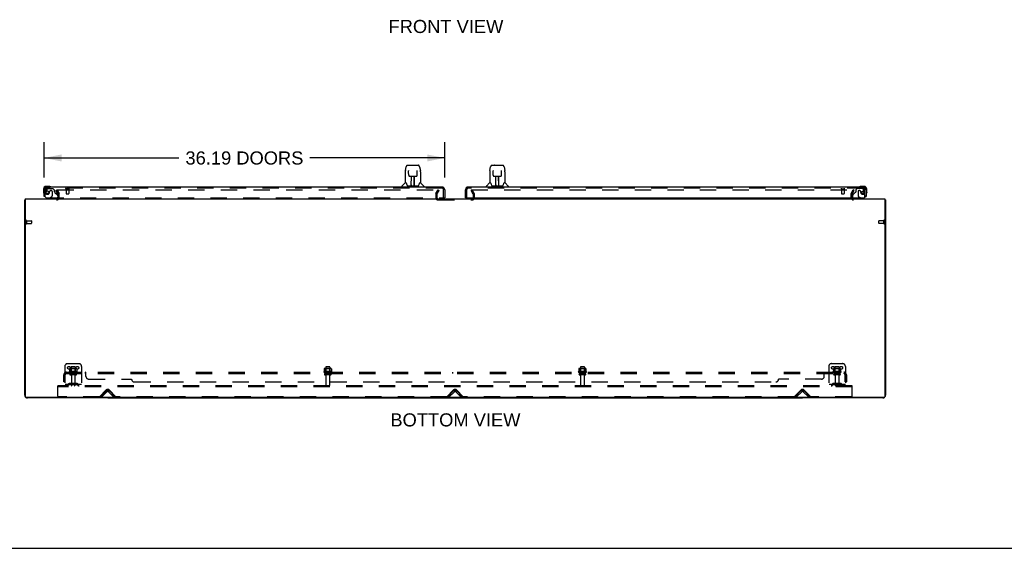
# Model space of a CAD drawing. Header units: inches. Extents: x 0 to 268, y 0 to 174.
# Tile 2 of 85: x 45 to 134, y 0 to 48. Entities that reach past the tile are written whole.
import ezdxf

# ---------------------------------------------------------------- set-up
doc = ezdxf.new("R2010")
doc.units = ezdxf.units.IN
doc.header["$LTSCALE"] = 14.749625
doc.header["$MEASUREMENT"] = 0
doc.linetypes.add('HIDDEN', pattern=[0.2, 0.1, -0.1])
doc.layers.get('0').update_dxf_attribs({"linetype": 'CONTINUOUS'})
for name, color, linetype in [('DEFAULT_2', 8, 'HIDDEN'), ('DIMENSIONS', 7, 'CONTINUOUS'), ('LEFTHAND_DOOR_ASSEMBLY', 7, 'CONTINUOUS'), ('RIGHTHAND_DOOR_ASSEMBLY', 7, 'CONTINUOUS'), ('SUBPANEL', 7, 'CONTINUOUS')]:
    doc.layers.add(name, color=color, linetype=linetype)
doc.styles.get("Standard").update_dxf_attribs({"font": 'arial.ttf'})
doc.dimstyles.new('DIMSTYLE_1', dxfattribs={"dimtxt": 1.183125, "dimasz": 1.5775, "dimexe": 0.09, "dimexo": 0.07, "dimgap": 0.0375, "dimtad": 0, "dimtih": 1, "dimtoh": 1, "dimzin": 4, "dimdsep": 46, "dimtxsty": 'Standard', "dimblk": '_FILLED', "dimblk1": '_FILLED', "dimblk2": '_FILLED', "dimcen": 0.09, "dimadec": 3, "dimazin": 1, "dimtfac": 1, "dimtdec": 3, "dimtofl": 0, "dimtmove": 0, "dimatfit": 3, "dimldrblk": '_FILLED', "dimfxl": 0, "dimtolj": 1, "dimtzin": 4, "dimarcsym": 0})

# ---------------------------------------------------------------- blocks, each defined once
blk = doc.blocks.new('_FILLED')
at = {"color": 0, "linetype": 'ByBlock'}
blk.add_solid([(0, 0), (-1, 0.2), (-1, -0.2)], dxfattribs=at)
blk = doc.blocks.new('*D6')
at = {"layer": 'DIMENSIONS', "color": 2, "linetype": 'Continuous'}
for p, q in [((47.357, 33.501), (47.357, 36.692)), ((83.544, 33.501), (83.544, 36.692)), ((47.357, 35.273), (59.537, 35.273)), ((83.544, 35.273), (71.364, 35.273))]:
    blk.add_line(p, q, dxfattribs=at)
at = {"layer": 'DIMENSIONS', "color": 2, "linetype": 'Continuous', "xscale": 1.5775, "yscale": 1.5775, "zscale": 1.5775, "rotation": 180}
blk.add_blockref('_FILLED', (47.357, 35.273), dxfattribs=at)
at = {"layer": 'DIMENSIONS', "color": 2, "linetype": 'Continuous', "xscale": 1.5775, "yscale": 1.5775, "zscale": 1.5775}
blk.add_blockref('_FILLED', (83.544, 35.273), dxfattribs=at)
at = {"layer": 'DIMENSIONS', "color": 2, "linetype": 'Continuous', "insert": (65.451, 35.864), "char_height": 1.18312, "width": 10.64373, "attachment_point": 2, "line_spacing_factor": 0.9}
blk.add_mtext('36.19 DOORS', dxfattribs=at)

msp = doc.modelspace()

# ---------------------------------------------------------------- linework, layer by layer
at = {"color": 3, "linetype": 'Continuous'}
for p, q in [((45.607, 13.831), (45.607, 31.481)), ((45.659, 31.585), (45.659, 13.697)), ((45.659, 31.585), (123.305, 31.585)), ((123.305, 31.585), (123.305, 13.697)), ((123.357, 31.481), (123.357, 13.831)), ((123.245, 13.637), (45.719, 13.637)), ((53.107, 13.585), (45.853, 13.585)), ((123.11, 13.585), (115.857, 13.585))]:
    msp.add_line(p, q, dxfattribs=at)
at = {"color": 7, "linetype": 'Continuous'}
for p, q in [((45.659, 31.481), (45.607, 31.481)), ((123.305, 31.481), (123.357, 31.481)), ((53.107, 13.637), (53.107, 13.585)), ((53.107, 13.585), (115.857, 13.585)), ((84.482, 13.585), (84.482, 13.637)), ((115.857, 13.637), (115.857, 13.585)), ((0, 0), (268.175, 0))]:
    msp.add_line(p, q, dxfattribs=at)
at = {"color": 3, "linetype": 'Continuous'}
for points in [[(45.642, 31.497), (45.635, 31.495), (45.631, 31.494), (45.628, 31.494), (45.625, 31.493), (45.622, 31.492), (45.619, 31.491), (45.616, 31.49), (45.614, 31.489), (45.612, 31.488), (45.611, 31.487), (45.609, 31.486), (45.608, 31.485), (45.608, 31.484), (45.607, 31.482), (45.607, 31.481)], [(45.659, 31.501), (45.659, 31.501), (45.655, 31.499), (45.651, 31.498), (45.647, 31.497), (45.642, 31.497)], [(123.305, 31.501), (123.305, 31.501), (123.309, 31.499), (123.313, 31.498), (123.317, 31.497), (123.321, 31.497), (123.329, 31.495)], [(123.329, 31.495), (123.333, 31.494), (123.336, 31.494), (123.339, 31.493), (123.342, 31.492), (123.345, 31.491), (123.348, 31.49), (123.35, 31.489), (123.352, 31.488), (123.353, 31.487), (123.355, 31.486), (123.356, 31.485), (123.356, 31.484), (123.357, 31.482), (123.357, 31.481)]]:
    msp.add_lwpolyline(points, dxfattribs=at)
for centre, radius, start, end in [((48.485, 31.727), 0.142, 270, 333.53343), ((120.478, 31.727), 0.142, 206.46657, 270), ((45.853, 13.831), 0.246, 180, 219.43985), ((45.719, 13.697), 0.06, 180, 270), ((45.853, 13.831), 0.246, 230.56015, 270), ((123.11, 13.831), 0.246, 270, 309.43985), ((123.245, 13.697), 0.06, 270, 360), ((123.11, 13.831), 0.246, 320.56015, 360)]:
    msp.add_arc(centre, radius, start, end, dxfattribs=at)
at = {"layer": 'DEFAULT_2', "color": 8, "linetype": 'HIDDEN'}
for p, q in [((48.427, 32.345), (48.517, 32.397)), ((48.624, 32.006), (48.427, 32.345)), ((48.517, 32.397), (48.714, 32.058)), ((48.564, 32.397), (83.013, 32.397)), ((82.75, 32.058), (82.946, 32.397)), ((82.84, 32.006), (83.037, 32.345)), ((82.946, 32.397), (83.037, 32.345)), ((86.017, 32.397), (85.927, 32.345)), ((86.124, 32.006), (85.927, 32.345)), ((85.951, 32.397), (120.4, 32.397)), ((86.214, 32.058), (86.017, 32.397)), ((120.25, 32.058), (120.446, 32.397)), ((120.34, 32.006), (120.537, 32.345)), ((120.537, 32.345), (120.446, 32.397)), ((48.628, 31.727), (48.628, 31.989)), ((48.732, 31.727), (48.732, 31.989)), ((82.732, 31.989), (82.732, 31.7)), ((82.836, 31.989), (82.836, 31.7)), ((82.951, 31.481), (86.013, 31.481)), ((86.128, 31.7), (86.128, 31.989)), ((86.232, 31.7), (86.232, 31.989)), ((120.232, 31.989), (120.232, 31.727)), ((120.336, 31.989), (120.336, 31.727)), ((45.711, 29.623), (45.711, 29.339)), ((45.754, 29.623), (45.754, 29.339)), ((45.754, 29.605), (46.201, 29.605)), ((45.754, 29.357), (46.201, 29.357)), ((46.211, 29.595), (46.211, 29.367)), ((122.753, 29.367), (122.753, 29.595)), ((123.21, 29.605), (122.763, 29.605)), ((123.21, 29.357), (122.763, 29.357)), ((123.21, 29.339), (123.21, 29.623)), ((123.253, 29.339), (123.253, 29.623)), ((49.232, 16.439), (49.232, 14.689)), ((49.482, 16.689), (50.482, 16.689)), ((49.663, 16.229), (49.663, 16.01)), ((50.238, 16.25), (49.726, 16.25)), ((49.798, 16.23), (49.778, 16.25)), ((49.794, 16.384), (49.794, 15.789)), ((49.798, 15.934), (49.798, 16.23)), ((50.165, 16.23), (49.798, 16.23)), ((50.139, 16.414), (49.824, 16.414)), ((50.165, 16.23), (50.185, 16.25)), ((50.165, 15.934), (50.165, 16.23)), ((50.169, 16.384), (50.169, 15.789)), ((50.301, 16.229), (50.301, 16.01)), ((50.732, 16.439), (50.732, 14.689)), ((72.663, 16.229), (72.663, 16.01)), ((73.238, 16.25), (72.726, 16.25)), ((72.798, 16.23), (72.778, 16.25)), ((72.794, 16.384), (72.794, 15.789)), ((72.798, 15.934), (72.798, 16.23)), ((73.165, 16.23), (72.798, 16.23)), ((73.139, 16.414), (72.824, 16.414)), ((73.165, 16.23), (73.185, 16.25)), ((73.165, 15.934), (73.165, 16.23)), ((73.169, 16.384), (73.169, 15.789)), ((73.301, 16.229), (73.301, 16.01)), ((95.663, 16.229), (95.663, 16.01)), ((96.238, 16.25), (95.726, 16.25)), ((95.798, 16.23), (95.778, 16.25)), ((95.794, 16.384), (95.794, 15.789)), ((96.165, 16.23), (95.798, 16.23)), ((95.798, 15.934), (95.798, 16.23)), ((96.139, 16.414), (95.824, 16.414)), ((96.165, 16.23), (96.185, 16.25)), ((96.165, 15.934), (96.165, 16.23)), ((96.169, 16.384), (96.169, 15.789)), ((96.301, 16.229), (96.301, 16.01)), ((118.232, 16.439), (118.232, 14.689)), ((118.482, 16.689), (119.482, 16.689)), ((118.663, 16.229), (118.663, 16.01)), ((119.238, 16.25), (118.726, 16.25)), ((118.798, 16.23), (118.778, 16.25)), ((118.794, 16.384), (118.794, 15.789)), ((119.165, 16.23), (118.798, 16.23)), ((118.798, 15.934), (118.798, 16.23)), ((119.139, 16.414), (118.824, 16.414)), ((119.165, 16.23), (119.185, 16.25)), ((119.165, 15.934), (119.165, 16.23)), ((119.169, 16.384), (119.169, 15.789)), ((119.301, 16.229), (119.301, 16.01)), ((119.732, 16.439), (119.732, 14.689)), ((50.338, 15.984), (49.626, 15.984)), ((49.648, 15.914), (50.316, 15.914)), ((50.239, 15.789), (49.724, 15.789)), ((50.239, 15.679), (49.724, 15.679)), ((49.798, 15.934), (49.778, 15.914)), ((50.165, 15.934), (49.798, 15.934)), ((49.817, 15.616), (49.817, 14.719)), ((50.147, 15.616), (50.147, 14.719)), ((50.165, 15.934), (50.185, 15.914)), ((73.338, 15.984), (72.626, 15.984)), ((72.648, 15.914), (73.316, 15.914)), ((73.239, 15.789), (72.724, 15.789)), ((73.239, 15.679), (72.724, 15.679)), ((72.798, 15.934), (72.778, 15.914)), ((73.165, 15.934), (72.798, 15.934)), ((72.817, 15.616), (72.817, 14.719)), ((73.147, 15.616), (73.147, 14.719)), ((73.165, 15.934), (73.185, 15.914)), ((96.338, 15.984), (95.626, 15.984)), ((95.648, 15.914), (96.316, 15.914)), ((96.239, 15.789), (95.724, 15.789)), ((96.239, 15.679), (95.724, 15.679)), ((95.798, 15.934), (95.778, 15.914)), ((96.165, 15.934), (95.798, 15.934)), ((95.817, 15.616), (95.817, 14.719)), ((96.147, 15.616), (96.147, 14.719)), ((96.165, 15.934), (96.185, 15.914)), ((119.338, 15.984), (118.626, 15.984)), ((118.648, 15.914), (119.316, 15.914)), ((119.239, 15.789), (118.724, 15.789)), ((119.239, 15.679), (118.724, 15.679)), ((118.798, 15.934), (118.778, 15.914)), ((119.165, 15.934), (118.798, 15.934)), ((118.817, 15.616), (118.817, 14.719)), ((119.147, 15.616), (119.147, 14.719)), ((119.165, 15.934), (119.185, 15.914)), ((48.607, 14.585), (48.607, 14.689)), ((120.357, 14.689), (48.607, 14.689)), ((48.607, 13.751), (48.607, 14.585)), ((120.357, 14.585), (48.607, 14.585)), ((50.732, 14.793), (49.232, 14.793)), ((49.575, 14.861), (49.507, 14.812)), ((49.636, 14.777), (49.568, 14.728)), ((50.323, 14.883), (49.641, 14.883)), ((50.323, 14.779), (49.641, 14.779)), ((49.807, 14.883), (49.807, 14.779)), ((50.157, 14.883), (50.157, 14.779)), ((50.328, 14.777), (50.396, 14.728)), ((50.389, 14.861), (50.457, 14.812)), ((52.366, 13.698), (52.974, 14.306)), ((53.24, 14.306), (53.848, 13.698)), ((83.741, 13.698), (84.349, 14.306)), ((84.615, 14.306), (85.223, 13.698)), ((115.116, 13.698), (115.724, 14.306)), ((115.99, 14.306), (116.598, 13.698)), ((119.732, 14.793), (118.232, 14.793)), ((118.575, 14.861), (118.507, 14.812)), ((118.636, 14.777), (118.568, 14.728)), ((119.323, 14.883), (118.641, 14.883)), ((119.323, 14.779), (118.641, 14.779)), ((118.807, 14.883), (118.807, 14.779)), ((119.157, 14.883), (119.157, 14.779)), ((119.328, 14.777), (119.396, 14.728)), ((119.389, 14.861), (119.457, 14.812)), ((120.357, 14.585), (120.357, 14.689)), ((120.357, 13.751), (120.357, 14.585)), ((52.345, 13.689), (48.669, 13.689)), ((52.503, 13.762), (52.933, 14.192)), ((52.577, 13.689), (52.503, 13.762)), ((52.577, 13.689), (53.006, 14.118)), ((53.208, 14.118), (53.637, 13.689)), ((53.281, 14.192), (53.711, 13.762)), ((53.637, 13.689), (53.711, 13.762)), ((83.72, 13.689), (53.869, 13.689)), ((83.878, 13.762), (84.308, 14.192)), ((83.952, 13.689), (83.878, 13.762)), ((83.952, 13.689), (84.381, 14.118)), ((84.583, 14.118), (85.012, 13.689)), ((84.656, 14.192), (85.086, 13.762)), ((85.012, 13.689), (85.086, 13.762)), ((115.095, 13.689), (85.244, 13.689)), ((115.253, 13.762), (115.683, 14.192)), ((115.327, 13.689), (115.253, 13.762)), ((115.327, 13.689), (115.756, 14.118)), ((115.958, 14.118), (116.387, 13.689)), ((116.031, 14.192), (116.461, 13.762)), ((116.387, 13.689), (116.461, 13.762)), ((120.294, 13.689), (116.619, 13.689))]:
    msp.add_line(p, q, dxfattribs=at)
for points in [[(48.544, 32.38), (48.544, 32.382), (48.544, 32.384), (48.545, 32.386), (48.545, 32.387), (48.547, 32.389), (48.548, 32.391), (48.549, 32.392), (48.551, 32.394), (48.553, 32.395), (48.555, 32.396), (48.557, 32.396), (48.559, 32.397), (48.561, 32.397), (48.564, 32.397)], [(48.546, 32.372), (48.545, 32.374), (48.544, 32.376), (48.544, 32.378), (48.544, 32.38), (48.544, 32.38)], [(120.4, 32.397), (120.403, 32.397), (120.405, 32.397), (120.407, 32.396), (120.409, 32.396), (120.411, 32.395), (120.413, 32.394), (120.415, 32.392), (120.416, 32.391), (120.417, 32.389), (120.419, 32.387), (120.419, 32.386), (120.42, 32.384), (120.42, 32.382), (120.42, 32.38)], [(120.42, 32.38), (120.42, 32.38), (120.42, 32.378), (120.42, 32.376), (120.419, 32.374), (120.418, 32.372)], [(49.663, 16.01), (49.663, 16.009), (49.663, 16.008), (49.663, 16.007), (49.662, 16.006), (49.662, 16.005), (49.661, 16.005), (49.661, 16.004), (49.661, 16.004), (49.66, 16.004), (49.66, 16.003), (49.66, 16.003), (49.659, 16.003), (49.659, 16.002), (49.659, 16.002), (49.659, 16.002), (49.658, 16.002), (49.658, 16.002), (49.658, 16.002)], [(49.669, 16.238), (49.668, 16.237), (49.666, 16.236), (49.665, 16.235), (49.664, 16.233), (49.664, 16.232), (49.663, 16.23), (49.663, 16.229)], [(50.295, 16.238), (50.296, 16.237), (50.298, 16.236), (50.299, 16.235), (50.3, 16.233), (50.3, 16.232), (50.301, 16.23), (50.301, 16.229)], [(50.306, 16.002), (50.306, 16.002), (50.306, 16.002), (50.305, 16.002), (50.305, 16.002), (50.305, 16.002), (50.305, 16.003), (50.304, 16.003), (50.304, 16.003), (50.304, 16.004), (50.303, 16.004), (50.303, 16.004), (50.303, 16.005), (50.302, 16.005), (50.302, 16.006), (50.301, 16.007), (50.301, 16.008), (50.301, 16.009), (50.301, 16.01)], [(72.663, 16.01), (72.663, 16.009), (72.663, 16.008), (72.663, 16.007), (72.662, 16.006), (72.662, 16.005), (72.661, 16.005), (72.661, 16.004), (72.661, 16.004), (72.66, 16.004), (72.66, 16.003), (72.66, 16.003), (72.659, 16.003), (72.659, 16.002), (72.659, 16.002), (72.659, 16.002), (72.658, 16.002), (72.658, 16.002), (72.658, 16.002)], [(72.669, 16.238), (72.668, 16.237), (72.666, 16.236), (72.665, 16.235), (72.664, 16.233), (72.664, 16.232), (72.663, 16.23), (72.663, 16.229)], [(73.295, 16.238), (73.296, 16.237), (73.298, 16.236), (73.299, 16.235), (73.3, 16.233), (73.3, 16.232), (73.301, 16.23), (73.301, 16.229)], [(73.306, 16.002), (73.306, 16.002), (73.306, 16.002), (73.305, 16.002), (73.305, 16.002), (73.305, 16.002), (73.305, 16.003), (73.304, 16.003), (73.304, 16.003), (73.304, 16.004), (73.303, 16.004), (73.303, 16.004), (73.303, 16.005), (73.302, 16.005), (73.302, 16.006), (73.301, 16.007), (73.301, 16.008), (73.301, 16.009), (73.301, 16.01)], [(95.663, 16.01), (95.663, 16.009), (95.663, 16.008), (95.663, 16.007), (95.662, 16.006), (95.662, 16.005), (95.661, 16.005), (95.661, 16.004), (95.661, 16.004), (95.66, 16.004), (95.66, 16.003), (95.66, 16.003), (95.659, 16.003), (95.659, 16.002), (95.659, 16.002), (95.659, 16.002), (95.658, 16.002), (95.658, 16.002), (95.658, 16.002)], [(95.669, 16.238), (95.668, 16.237), (95.666, 16.236), (95.665, 16.235), (95.664, 16.233), (95.664, 16.232), (95.663, 16.23), (95.663, 16.229)], [(96.295, 16.238), (96.296, 16.237), (96.298, 16.236), (96.299, 16.235), (96.3, 16.233), (96.3, 16.232), (96.301, 16.23), (96.301, 16.229)], [(96.306, 16.002), (96.306, 16.002), (96.306, 16.002), (96.305, 16.002), (96.305, 16.002), (96.305, 16.002), (96.305, 16.003), (96.304, 16.003), (96.304, 16.003), (96.304, 16.004), (96.303, 16.004), (96.303, 16.004), (96.303, 16.005), (96.302, 16.005), (96.302, 16.006), (96.301, 16.007), (96.301, 16.008), (96.301, 16.009), (96.301, 16.01)], [(118.663, 16.01), (118.663, 16.009), (118.663, 16.008), (118.663, 16.007), (118.662, 16.006), (118.662, 16.005), (118.661, 16.005), (118.661, 16.004), (118.661, 16.004), (118.66, 16.004), (118.66, 16.003), (118.66, 16.003), (118.659, 16.003), (118.659, 16.002), (118.659, 16.002), (118.659, 16.002), (118.658, 16.002), (118.658, 16.002), (118.658, 16.002)], [(118.669, 16.238), (118.668, 16.237), (118.666, 16.236), (118.665, 16.235), (118.664, 16.233), (118.664, 16.232), (118.663, 16.23), (118.663, 16.229)], [(119.295, 16.238), (119.296, 16.237), (119.298, 16.236), (119.299, 16.235), (119.3, 16.233), (119.3, 16.232), (119.301, 16.23), (119.301, 16.229)], [(119.306, 16.002), (119.306, 16.002), (119.306, 16.002), (119.305, 16.002), (119.305, 16.002), (119.305, 16.002), (119.305, 16.003), (119.304, 16.003), (119.304, 16.003), (119.304, 16.004), (119.303, 16.004), (119.303, 16.004), (119.303, 16.005), (119.302, 16.005), (119.302, 16.006), (119.301, 16.007), (119.301, 16.008), (119.301, 16.009), (119.301, 16.01)]]:
    msp.add_lwpolyline(points, dxfattribs=at)
for centre in [(49.607, 16.314), (50.357, 16.314), (118.607, 16.314), (119.357, 16.314)]:
    msp.add_circle(centre, 0.128, dxfattribs=at)
for centre, radius, start, end in [((48.595, 31.989), 0.137, 0, 30), ((82.869, 31.989), 0.137, 150, 180), ((86.095, 31.989), 0.137, 0, 30), ((120.369, 31.989), 0.137, 150, 180), ((48.485, 31.727), 0.246, 270, 360), ((48.485, 31.727), 0.142, 333.53343, 360), ((48.595, 31.989), 0.033, 0, 30), ((82.951, 31.7), 0.219, 180, 270), ((82.869, 31.989), 0.033, 150, 180), ((82.951, 31.7), 0.115, 180, 270), ((86.013, 31.7), 0.219, 270, 360), ((86.013, 31.7), 0.115, 270, 360), ((86.095, 31.989), 0.033, 0, 30), ((120.478, 31.727), 0.246, 180, 270), ((120.369, 31.989), 0.033, 150, 180), ((120.478, 31.727), 0.142, 180, 206.46657), ((45.732, 29.623), 0.0215, 0, 180), ((46.201, 29.595), 0.01, 0, 90), ((46.201, 29.367), 0.01, 270, 360), ((122.763, 29.595), 0.01, 90, 180), ((122.763, 29.367), 0.01, 180, 270), ((123.231, 29.623), 0.0215, 360, 180), ((45.732, 29.339), 0.0215, 180, 360), ((123.231, 29.339), 0.0215, 180, 0), ((49.482, 16.439), 0.25, 90, 180), ((49.726, 16.109), 0.141, 90, 113.95), ((49.824, 16.384), 0.03, 90, 180), ((50.139, 16.384), 0.03, 0, 90), ((50.238, 16.109), 0.141, 66.05, 90), ((50.482, 16.439), 0.25, 0, 90), ((72.726, 16.109), 0.141, 90, 113.95), ((72.824, 16.384), 0.03, 90, 180), ((73.139, 16.384), 0.03, 0, 90), ((73.238, 16.109), 0.141, 66.05, 90), ((95.726, 16.109), 0.141, 90, 113.95), ((95.824, 16.384), 0.03, 90, 180), ((96.139, 16.384), 0.03, 0, 90), ((96.238, 16.109), 0.141, 66.05, 90), ((118.482, 16.439), 0.25, 90, 180), ((118.726, 16.109), 0.141, 90, 113.95), ((118.824, 16.384), 0.03, 90, 180), ((119.139, 16.384), 0.03, 0, 90), ((119.238, 16.109), 0.141, 66.05, 90), ((119.482, 16.439), 0.25, 0, 90), ((49.648, 15.952), 0.0384, 124.44966, 270), ((49.982, 15.384), 0.698, 117.6814, 120.66313), ((49.724, 15.734), 0.055, 90, 270), ((49.754, 15.616), 0.0625, 0, 90), ((50.209, 15.616), 0.0625, 90, 180), ((50.239, 15.734), 0.055, 270, 90), ((49.982, 15.384), 0.698, 59.33687, 62.3186), ((50.316, 15.952), 0.0384, 270, 55.55034), ((72.648, 15.952), 0.0384, 124.44966, 270), ((72.982, 15.384), 0.698, 117.6814, 120.66313), ((72.724, 15.734), 0.055, 90, 270), ((72.754, 15.616), 0.0625, 0, 90), ((73.209, 15.616), 0.0625, 90, 180), ((73.239, 15.734), 0.055, 270, 90), ((72.982, 15.384), 0.698, 59.33687, 62.3186), ((73.316, 15.952), 0.0384, 270, 55.55034), ((95.648, 15.952), 0.0384, 124.44966, 270), ((95.982, 15.384), 0.698, 117.6814, 120.66313), ((95.724, 15.734), 0.055, 90, 270), ((95.754, 15.616), 0.0625, 0, 90), ((96.209, 15.616), 0.0625, 90, 180), ((96.239, 15.734), 0.055, 270, 90), ((95.982, 15.384), 0.698, 59.33687, 62.3186), ((96.316, 15.952), 0.0384, 270, 55.55034), ((118.648, 15.952), 0.0384, 124.44966, 270), ((118.982, 15.384), 0.698, 117.6814, 120.66313), ((118.724, 15.734), 0.055, 90, 270), ((118.754, 15.616), 0.0625, 0, 90), ((119.209, 15.616), 0.0625, 90, 180), ((119.239, 15.734), 0.055, 270, 90), ((118.982, 15.384), 0.698, 59.33687, 62.3186), ((119.316, 15.952), 0.0384, 270, 55.55034), ((49.446, 14.897), 0.104, 270, 305.75389), ((49.446, 14.897), 0.208, 270, 305.75389), ((49.641, 14.769), 0.114, 90, 125.75389), ((49.641, 14.769), 0.01, 90, 125.75389), ((49.847, 14.719), 0.03, 180, 270), ((50.117, 14.719), 0.03, 270, 360), ((50.323, 14.769), 0.114, 54.24611, 90), ((50.323, 14.769), 0.01, 54.24611, 90), ((50.518, 14.897), 0.208, 234.24611, 270), ((50.518, 14.897), 0.104, 234.24611, 270), ((53.107, 14.018), 0.246, 45, 135), ((53.107, 14.174), 0.188, 45, 135), ((72.847, 14.719), 0.03, 180, 270), ((73.117, 14.719), 0.03, 270, 360), ((84.482, 14.018), 0.246, 45, 135), ((84.482, 14.174), 0.188, 45, 135), ((95.847, 14.719), 0.03, 180, 270), ((96.117, 14.719), 0.03, 270, 360), ((115.857, 14.018), 0.246, 45, 135), ((115.857, 14.174), 0.188, 45, 135), ((118.446, 14.897), 0.104, 270, 305.75389), ((118.446, 14.897), 0.208, 270, 305.75389), ((118.641, 14.769), 0.114, 90, 125.75389), ((118.641, 14.769), 0.01, 90, 125.75389), ((118.847, 14.719), 0.03, 180, 270), ((119.117, 14.719), 0.03, 270, 360), ((119.323, 14.769), 0.114, 54.24611, 90), ((119.323, 14.769), 0.01, 54.24611, 90), ((119.518, 14.897), 0.208, 234.24611, 270), ((119.518, 14.897), 0.104, 234.24611, 270), ((48.669, 13.751), 0.0625, 180, 270), ((52.345, 13.719), 0.03, 270, 315), ((53.107, 14.018), 0.142, 45, 135), ((53.869, 13.719), 0.03, 225, 270), ((83.72, 13.719), 0.03, 270, 315), ((84.482, 14.018), 0.142, 45, 135), ((85.244, 13.719), 0.03, 225, 270), ((115.095, 13.719), 0.03, 270, 315), ((115.857, 14.018), 0.142, 45, 135), ((116.619, 13.719), 0.03, 225, 270), ((120.294, 13.751), 0.0625, 270, 360)]:
    msp.add_arc(centre, radius, start, end, dxfattribs=at)
at = {"layer": 'LEFTHAND_DOOR_ASSEMBLY', "color": 7, "linetype": 'Continuous'}
for p, q in [((79.981, 34.008), (79.981, 33.037)), ((79.996, 34.151), (80.061, 34.457)), ((80.185, 34.611), (81.154, 34.611)), ((80.271, 34.611), (80.27, 34.611)), ((80.281, 34.137), (80.282, 34.134)), ((80.282, 34.134), (80.282, 34.131)), ((80.282, 34.131), (80.282, 34.126)), ((80.282, 34.126), (80.282, 34.119)), ((80.284, 33.988), (80.282, 34.119)), ((80.289, 33.705), (80.284, 33.988)), ((80.431, 34.631), (80.412, 34.611)), ((80.431, 34.631), (80.908, 34.631)), ((80.908, 34.631), (80.927, 34.611)), ((81.05, 33.705), (81.057, 34.118)), ((81.057, 34.126), (81.057, 34.131)), ((81.057, 34.118), (81.057, 34.126)), ((81.278, 34.457), (81.343, 34.151)), ((81.349, 34.121), (81.343, 34.151)), ((81.358, 34.008), (81.358, 33.037)), ((79.975, 33.031), (79.677, 32.733)), ((80.054, 33.037), (79.981, 33.037)), ((80.05, 33.037), (80.056, 33.026)), ((80.289, 33.705), (80.291, 33.692)), ((80.37, 33.627), (80.49, 33.627)), ((80.52, 32.781), (80.535, 33.628)), ((80.526, 33.628), (80.814, 33.628)), ((80.528, 33.212), (80.528, 33.628)), ((80.531, 33.403), (80.528, 33.403)), ((80.531, 33.391), (80.528, 33.391)), ((80.795, 32.761), (80.78, 33.628)), ((80.811, 33.403), (80.784, 33.403)), ((80.811, 33.391), (80.784, 33.391)), ((80.788, 33.163), (80.811, 33.163)), ((80.811, 33.159), (80.789, 33.159)), ((80.811, 32.761), (80.811, 33.628)), ((80.849, 33.627), (80.969, 33.627)), ((81.283, 33.026), (81.288, 33.035)), ((81.358, 33.037), (81.285, 33.037)), ((81.364, 33.031), (81.662, 32.733)), ((47.297, 32.44), (47.297, 32.183)), ((47.297, 32.183), (47.3, 32.146)), ((47.357, 32.44), (47.357, 32.396)), ((47.816, 32.703), (47.56, 32.703)), ((47.603, 32.643), (47.56, 32.643)), ((47.854, 32.7), (47.816, 32.703)), ((79.666, 32.643), (79.666, 32.705)), ((80.116, 32.872), (80.131, 32.825)), ((80.131, 32.825), (80.134, 32.816)), ((80.184, 32.761), (81.155, 32.761)), ((80.521, 32.833), (80.521, 32.807)), ((80.528, 32.761), (80.528, 32.765)), ((80.795, 32.807), (80.794, 32.833)), ((81.205, 32.815), (81.208, 32.825)), ((81.673, 32.643), (81.673, 32.705)), ((47.433, 31.789), (47.357, 31.789)), ((47.868, 31.664), (47.799, 31.624)), ((47.799, 31.585), (47.799, 31.624)), ((83.482, 31.664), (83.544, 31.664))]:
    msp.add_line(p, q, dxfattribs=at)
at = {"layer": 'LEFTHAND_DOOR_ASSEMBLY', "color": 3, "linetype": 'Continuous'}
for p, q in [((47.357, 31.789), (47.357, 32.396)), ((83.298, 32.643), (47.603, 32.643)), ((83.544, 32.396), (83.544, 31.664))]:
    msp.add_line(p, q, dxfattribs=at)
at = {"layer": 'LEFTHAND_DOOR_ASSEMBLY', "color": 8, "linetype": 'HIDDEN'}
for p, q in [((47.461, 31.789), (47.461, 32.396)), ((47.637, 32.484), (47.536, 32.34)), ((83.298, 32.539), (47.603, 32.539)), ((47.702, 32.518), (48.153, 32.518)), ((47.858, 32.228), (47.858, 32.239)), ((47.989, 32.326), (47.956, 32.326)), ((48.087, 32.228), (48.087, 31.848)), ((48.279, 32.392), (48.153, 32.518)), ((48.279, 32.392), (48.279, 32.213)), ((48.338, 32.154), (48.557, 31.935)), ((49.319, 32.496), (49.603, 32.496)), ((49.337, 32.496), (49.337, 32.049)), ((49.347, 32.039), (49.575, 32.039)), ((49.585, 32.496), (49.585, 32.049)), ((83.44, 31.664), (83.44, 32.396)), ((47.461, 31.789), (47.433, 31.789)), ((47.649, 31.664), (83.482, 31.664)), ((48.429, 31.585), (47.799, 31.585)), ((47.868, 31.664), (48.037, 31.762)), ((48.586, 31.864), (48.586, 31.742))]:
    msp.add_line(p, q, dxfattribs=at)
at = {"layer": 'LEFTHAND_DOOR_ASSEMBLY', "color": 7, "linetype": 'Continuous'}
for points in [[(79.996, 34.151), (79.99, 34.121), (79.984, 34.081), (79.981, 34.041), (79.981, 34.008)], [(80.185, 34.611), (80.181, 34.611), (80.168, 34.61), (80.155, 34.606), (80.143, 34.601), (80.131, 34.595), (80.121, 34.587), (80.112, 34.578), (80.104, 34.568), (80.097, 34.557), (80.09, 34.546), (80.084, 34.534), (80.079, 34.52), (80.073, 34.505), (80.068, 34.488), (80.064, 34.47), (80.061, 34.457)], [(80.281, 34.14), (80.281, 34.14), (80.281, 34.14), (80.281, 34.14), (80.281, 34.14), (80.281, 34.139), (80.281, 34.138), (80.281, 34.137)], [(81.057, 34.131), (81.057, 34.134), (81.057, 34.136), (81.058, 34.137), (81.058, 34.138), (81.058, 34.139), (81.058, 34.14), (81.058, 34.14)], [(81.278, 34.457), (81.275, 34.47), (81.271, 34.489), (81.266, 34.505), (81.26, 34.52), (81.255, 34.534), (81.249, 34.546), (81.242, 34.558), (81.235, 34.568), (81.227, 34.578), (81.217, 34.587), (81.207, 34.595), (81.196, 34.602), (81.183, 34.607), (81.17, 34.61), (81.157, 34.611), (81.154, 34.611)], [(81.358, 34.008), (81.358, 34.042), (81.355, 34.081), (81.349, 34.121)], [(80.056, 33.026), (80.07, 32.998), (80.085, 32.962), (80.1, 32.92), (80.116, 32.872)], [(80.291, 33.692), (80.294, 33.679), (80.299, 33.668), (80.307, 33.657), (80.315, 33.648), (80.325, 33.64), (80.336, 33.634), (80.348, 33.63), (80.36, 33.628), (80.369, 33.627)], [(80.49, 33.627), (80.494, 33.627), (80.502, 33.627), (80.51, 33.628)], [(80.51, 33.628), (80.518, 33.628), (80.526, 33.628)], [(80.814, 33.628), (80.822, 33.628), (80.83, 33.628)], [(80.83, 33.628), (80.838, 33.627), (80.846, 33.627), (80.849, 33.627)], [(80.97, 33.627), (80.981, 33.628), (80.992, 33.63), (81.004, 33.635), (81.015, 33.641), (81.025, 33.649), (81.033, 33.658), (81.04, 33.669), (81.045, 33.68), (81.049, 33.693), (81.05, 33.705)], [(81.208, 32.825), (81.222, 32.871), (81.238, 32.918), (81.254, 32.961), (81.269, 32.997), (81.283, 33.026)], [(80.134, 32.816), (80.139, 32.803), (80.143, 32.793), (80.148, 32.784)], [(80.148, 32.784), (80.154, 32.777), (80.16, 32.771), (80.166, 32.766), (80.173, 32.763), (80.181, 32.761), (80.183, 32.761)], [(81.156, 32.761), (81.158, 32.761), (81.165, 32.762), (81.172, 32.766), (81.179, 32.771), (81.185, 32.777), (81.19, 32.784)], [(81.19, 32.784), (81.195, 32.792), (81.2, 32.803), (81.205, 32.815)]]:
    msp.add_lwpolyline(points, dxfattribs=at)
at = {"layer": 'LEFTHAND_DOOR_ASSEMBLY', "color": 8, "linetype": 'HIDDEN'}
msp.add_circle((47.661, 32.176), 0.12, dxfattribs=at)
at = {"layer": 'LEFTHAND_DOOR_ASSEMBLY', "color": 7, "linetype": 'Continuous'}
for centre, radius, start, end in [((79.989, 33.017), 0.0197, 97.5, 135), ((81.35, 33.017), 0.0197, 45, 82.5), ((47.56, 32.44), 0.263, 90, 180), ((47.547, 32.183), 0.25, 180, 210.88989), ((47.345, 32.063), 0.015, 210.88989, 263.62041), ((47.342, 32.063), 0.015, 276.37959, 360), ((47.56, 32.44), 0.203, 90, 180), ((47.816, 32.453), 0.25, 59.11011, 90), ((47.937, 32.658), 0.015, 270, 353.62041), ((47.937, 32.654), 0.015, 6.37959, 59.11011), ((79.705, 32.705), 0.0394, 135, 180), ((80.54, 32.781), 0.0197, 179, 269.92316), ((80.775, 32.781), 0.0197, 270.07713, 1), ((81.634, 32.705), 0.0394, 0, 45), ((48.429, 31.742), 0.157, 270, 330.16967)]:
    msp.add_arc(centre, radius, start, end, dxfattribs=at)
at = {"layer": 'LEFTHAND_DOOR_ASSEMBLY', "color": 3, "linetype": 'Continuous'}
for centre, radius, start, end in [((47.603, 32.396), 0.246, 90, 180), ((83.298, 32.396), 0.246, 0, 90), ((83.482, 31.684), 0.02, 270, 360)]:
    msp.add_arc(centre, radius, start, end, dxfattribs=at)
at = {"layer": 'LEFTHAND_DOOR_ASSEMBLY', "color": 8, "linetype": 'HIDDEN'}
for centre, radius, start, end in [((47.603, 32.396), 0.142, 90, 180), ((47.661, 32.176), 0.187, 163.15611, 342.15176), ((47.851, 32.118), 0.386, 144.9, 163.15611), ((47.702, 32.439), 0.079, 90, 144.9), ((47.465, 32.239), 0.393, 342.07023, 358.34014), ((47.956, 32.228), 0.098, 90, 180), ((47.989, 32.228), 0.098, 0, 90), ((48.318, 32.213), 0.039, 180, 248.39038), ((48.267, 32.084), 0.1, 45, 68.39038), ((49.319, 32.517), 0.0215, 90, 270), ((49.347, 32.049), 0.01, 180, 270), ((49.575, 32.049), 0.01, 270, 360), ((49.603, 32.517), 0.0215, 270, 90), ((83.298, 32.396), 0.142, 0, 90), ((47.649, 31.914), 0.25, 180, 270), ((47.987, 31.848), 0.1, 300.09201, 360), ((48.486, 31.864), 0.1, 0, 45), ((48.429, 31.742), 0.157, 330.16967, 360)]:
    msp.add_arc(centre, radius, start, end, dxfattribs=at)
at = {"layer": 'LEFTHAND_DOOR_ASSEMBLY', "color": 7, "linetype": 'Continuous'}
for centre, major_axis, start_param, end_param in [((80.52, 32.8), (0, 0.0394), -2.940151, -2.835726), ((80.795, 32.8), (0.0394, 0), -1.875951, -1.570796)]:
    msp.add_ellipse(centre, major_axis=major_axis, ratio=1, start_param=start_param, end_param=end_param, dxfattribs=at)
at = {"layer": 'RIGHTHAND_DOOR_ASSEMBLY', "color": 7, "linetype": 'Continuous'}
for p, q in [((87.606, 34.008), (87.606, 33.037)), ((87.621, 34.151), (87.686, 34.457)), ((87.81, 34.611), (88.779, 34.611)), ((87.896, 34.611), (87.895, 34.611)), ((87.906, 34.137), (87.907, 34.134)), ((87.907, 34.134), (87.907, 34.131)), ((87.907, 34.131), (87.907, 34.126)), ((87.907, 34.126), (87.907, 34.119)), ((87.909, 33.988), (87.907, 34.119)), ((87.914, 33.705), (87.909, 33.988)), ((88.056, 34.631), (88.037, 34.611)), ((88.056, 34.631), (88.533, 34.631)), ((88.533, 34.631), (88.552, 34.611)), ((88.675, 33.705), (88.682, 34.118)), ((88.682, 34.126), (88.682, 34.131)), ((88.682, 34.118), (88.682, 34.126)), ((88.903, 34.457), (88.968, 34.151)), ((88.974, 34.121), (88.968, 34.151)), ((88.983, 34.008), (88.983, 33.037)), ((87.6, 33.031), (87.302, 32.733)), ((87.679, 33.037), (87.606, 33.037)), ((87.675, 33.037), (87.681, 33.026)), ((87.914, 33.705), (87.916, 33.692)), ((87.995, 33.627), (88.115, 33.627)), ((88.145, 32.781), (88.16, 33.628)), ((88.151, 33.628), (88.439, 33.628)), ((88.153, 33.212), (88.153, 33.628)), ((88.156, 33.403), (88.153, 33.403)), ((88.156, 33.391), (88.153, 33.391)), ((88.42, 32.761), (88.405, 33.628)), ((88.436, 33.403), (88.409, 33.403)), ((88.436, 33.391), (88.409, 33.391)), ((88.413, 33.163), (88.436, 33.163)), ((88.436, 33.159), (88.414, 33.159)), ((88.436, 32.761), (88.436, 33.628)), ((88.474, 33.627), (88.594, 33.627)), ((88.908, 33.026), (88.913, 33.035)), ((88.983, 33.037), (88.91, 33.037)), ((88.989, 33.031), (89.287, 32.733)), ((87.291, 32.643), (87.291, 32.705)), ((87.741, 32.872), (87.756, 32.825)), ((87.756, 32.825), (87.759, 32.816)), ((87.809, 32.761), (88.78, 32.761)), ((88.146, 32.833), (88.146, 32.807)), ((88.153, 32.761), (88.153, 32.765)), ((88.42, 32.807), (88.419, 32.833)), ((88.83, 32.815), (88.833, 32.825)), ((89.298, 32.643), (89.298, 32.705)), ((121.11, 32.7), (121.148, 32.703)), ((121.404, 32.703), (121.148, 32.703)), ((121.404, 32.643), (121.36, 32.643)), ((121.607, 32.396), (121.607, 32.44)), ((121.667, 32.183), (121.664, 32.146)), ((121.667, 32.183), (121.667, 32.44)), ((85.481, 31.664), (85.419, 31.664)), ((121.165, 31.624), (121.096, 31.664)), ((121.165, 31.585), (121.165, 31.624)), ((121.531, 31.789), (121.607, 31.789))]:
    msp.add_line(p, q, dxfattribs=at)
at = {"layer": 'RIGHTHAND_DOOR_ASSEMBLY', "color": 3, "linetype": 'Continuous'}
for p, q in [((85.419, 31.664), (85.419, 32.396)), ((121.36, 32.643), (85.666, 32.643)), ((121.607, 32.396), (121.607, 31.789)), ((85.481, 31.664), (121.315, 31.664))]:
    msp.add_line(p, q, dxfattribs=at)
at = {"layer": 'RIGHTHAND_DOOR_ASSEMBLY', "color": 8, "linetype": 'HIDDEN'}
for p, q in [((85.523, 32.396), (85.523, 31.664)), ((121.36, 32.539), (85.666, 32.539)), ((119.361, 32.496), (119.645, 32.496)), ((119.379, 32.496), (119.379, 32.049)), ((119.389, 32.039), (119.617, 32.039)), ((119.627, 32.496), (119.627, 32.049)), ((120.626, 32.154), (120.407, 31.935)), ((120.811, 32.518), (120.685, 32.392)), ((120.685, 32.392), (120.685, 32.213)), ((121.262, 32.518), (120.811, 32.518)), ((120.877, 32.228), (120.877, 31.848)), ((121.008, 32.326), (120.975, 32.326)), ((121.106, 32.239), (121.106, 32.228)), ((121.428, 32.34), (121.327, 32.484)), ((121.503, 31.789), (121.503, 32.396)), ((120.378, 31.864), (120.378, 31.742)), ((120.535, 31.585), (121.165, 31.585)), ((121.096, 31.664), (120.927, 31.762)), ((121.503, 31.789), (121.531, 31.789))]:
    msp.add_line(p, q, dxfattribs=at)
at = {"layer": 'RIGHTHAND_DOOR_ASSEMBLY', "color": 7, "linetype": 'Continuous'}
for points in [[(87.621, 34.151), (87.615, 34.121), (87.609, 34.081), (87.606, 34.041), (87.606, 34.008)], [(87.81, 34.611), (87.806, 34.611), (87.793, 34.61), (87.78, 34.606), (87.768, 34.601), (87.756, 34.595), (87.746, 34.587), (87.737, 34.578), (87.729, 34.568), (87.722, 34.557), (87.715, 34.546), (87.709, 34.534), (87.704, 34.52), (87.698, 34.505), (87.693, 34.488), (87.689, 34.47), (87.686, 34.457)], [(87.906, 34.14), (87.906, 34.14), (87.906, 34.14), (87.906, 34.14), (87.906, 34.14), (87.906, 34.139), (87.906, 34.138), (87.906, 34.137)], [(88.682, 34.131), (88.682, 34.134), (88.682, 34.136), (88.683, 34.137), (88.683, 34.138), (88.683, 34.139), (88.683, 34.14), (88.683, 34.14)], [(88.903, 34.457), (88.9, 34.47), (88.896, 34.489), (88.891, 34.505), (88.885, 34.52), (88.88, 34.534), (88.874, 34.546), (88.867, 34.558), (88.86, 34.568), (88.852, 34.578), (88.842, 34.587), (88.832, 34.595), (88.821, 34.602), (88.808, 34.607), (88.795, 34.61), (88.782, 34.611), (88.779, 34.611)], [(88.983, 34.008), (88.983, 34.042), (88.98, 34.081), (88.974, 34.121)], [(87.681, 33.026), (87.695, 32.998), (87.71, 32.962), (87.725, 32.92), (87.741, 32.872)], [(87.916, 33.692), (87.919, 33.679), (87.924, 33.668), (87.932, 33.657), (87.94, 33.648), (87.95, 33.64), (87.961, 33.634), (87.973, 33.63), (87.985, 33.628), (87.994, 33.627)], [(88.115, 33.627), (88.119, 33.627), (88.127, 33.627), (88.135, 33.628)], [(88.135, 33.628), (88.143, 33.628), (88.151, 33.628)], [(88.439, 33.628), (88.447, 33.628), (88.455, 33.628)], [(88.455, 33.628), (88.463, 33.627), (88.471, 33.627), (88.474, 33.627)], [(88.595, 33.627), (88.606, 33.628), (88.617, 33.63), (88.629, 33.635), (88.64, 33.641), (88.65, 33.649), (88.658, 33.658), (88.665, 33.669), (88.67, 33.68), (88.674, 33.693), (88.675, 33.705)], [(88.833, 32.825), (88.847, 32.871), (88.863, 32.918), (88.879, 32.961), (88.894, 32.997), (88.908, 33.026)], [(87.759, 32.816), (87.764, 32.803), (87.768, 32.793), (87.773, 32.784)], [(87.773, 32.784), (87.779, 32.777), (87.785, 32.771), (87.791, 32.766), (87.798, 32.763), (87.806, 32.761), (87.808, 32.761)], [(88.781, 32.761), (88.783, 32.761), (88.79, 32.762), (88.797, 32.766), (88.804, 32.771), (88.81, 32.777), (88.815, 32.784)], [(88.815, 32.784), (88.82, 32.792), (88.825, 32.803), (88.83, 32.815)]]:
    msp.add_lwpolyline(points, dxfattribs=at)
at = {"layer": 'RIGHTHAND_DOOR_ASSEMBLY', "color": 8, "linetype": 'HIDDEN'}
msp.add_circle((121.303, 32.176), 0.101, dxfattribs=at)
at = {"layer": 'RIGHTHAND_DOOR_ASSEMBLY', "color": 7, "linetype": 'Continuous'}
for centre, radius, start, end in [((87.614, 33.017), 0.0197, 97.5, 135), ((88.975, 33.017), 0.0197, 45, 82.5), ((87.33, 32.705), 0.0394, 135, 180), ((88.165, 32.781), 0.0197, 179, 269.92316), ((88.4, 32.781), 0.0197, 270.07713, 1), ((89.259, 32.705), 0.0394, 0, 45), ((121.027, 32.654), 0.015, 120.88989, 173.62041), ((121.027, 32.658), 0.015, 186.37959, 270), ((121.148, 32.453), 0.25, 90, 120.88989), ((121.404, 32.44), 0.263, 0, 90), ((121.404, 32.44), 0.203, 0, 90), ((121.622, 32.063), 0.015, 180, 263.62041), ((121.619, 32.063), 0.015, 276.37959, 329.11011), ((121.417, 32.183), 0.25, 329.11011, 360), ((120.535, 31.742), 0.157, 209.83033, 270)]:
    msp.add_arc(centre, radius, start, end, dxfattribs=at)
at = {"layer": 'RIGHTHAND_DOOR_ASSEMBLY', "color": 3, "linetype": 'Continuous'}
for centre, radius, start, end in [((85.666, 32.396), 0.246, 90, 180), ((121.36, 32.396), 0.246, 0, 90), ((85.481, 31.684), 0.02, 180, 270), ((121.315, 31.914), 0.25, 270, 360)]:
    msp.add_arc(centre, radius, start, end, dxfattribs=at)
at = {"layer": 'RIGHTHAND_DOOR_ASSEMBLY', "color": 8, "linetype": 'HIDDEN'}
for centre, radius, start, end in [((85.666, 32.396), 0.142, 90, 180), ((119.361, 32.517), 0.0215, 90, 270), ((119.389, 32.049), 0.01, 180, 270), ((119.617, 32.049), 0.01, 270, 360), ((119.645, 32.517), 0.0215, 270, 90), ((120.697, 32.084), 0.1, 111.60962, 135), ((120.646, 32.213), 0.039, 291.60962, 360), ((120.975, 32.228), 0.098, 90, 180), ((121.008, 32.228), 0.098, 0, 90), ((121.499, 32.239), 0.393, 181.65986, 197.92977), ((121.303, 32.176), 0.187, 197.84824, 16.84389), ((121.262, 32.439), 0.079, 35.1, 90), ((121.36, 32.396), 0.142, 0, 90), ((121.113, 32.118), 0.386, 16.84389, 35.1), ((120.478, 31.864), 0.1, 135, 180), ((120.535, 31.742), 0.157, 180, 209.83033), ((120.977, 31.848), 0.1, 180, 239.90799)]:
    msp.add_arc(centre, radius, start, end, dxfattribs=at)
at = {"layer": 'RIGHTHAND_DOOR_ASSEMBLY', "color": 7, "linetype": 'Continuous'}
for centre, major_axis, start_param, end_param in [((88.145, 32.8), (0, 0.0394), -2.940151, -2.835726), ((88.42, 32.8), (0.0394, 0), -1.875951, -1.570796)]:
    msp.add_ellipse(centre, major_axis=major_axis, ratio=1, start_param=start_param, end_param=end_param, dxfattribs=at)
at = {"layer": 'SUBPANEL', "color": 8, "linetype": 'HIDDEN'}
for p, q in [((49.138, 15.039), (49.138, 15.677)), ((49.263, 15.289), (49.138, 15.289)), ((49.225, 15.86), (49.304, 15.763)), ((49.263, 15.789), (49.263, 15.914)), ((49.263, 15.914), (119.701, 15.914)), ((49.263, 15.789), (119.701, 15.789)), ((49.263, 15.039), (49.263, 15.677)), ((49.732, 15.914), (49.732, 15.789)), ((50.232, 15.914), (50.232, 15.789)), ((50.46, 15.914), (50.46, 15.789)), ((50.741, 15.914), (50.741, 15.789)), ((51.103, 15.789), (51.103, 15.914)), ((51.12, 15.773), (51.118, 15.775)), ((51.138, 15.539), (51.138, 15.86)), ((51.388, 15.289), (55.263, 15.289)), ((72.732, 15.789), (72.732, 15.914)), ((73.232, 15.789), (73.232, 15.914)), ((84.232, 15.914), (84.232, 15.789)), ((84.732, 15.914), (84.732, 15.789)), ((95.732, 15.789), (95.732, 15.914)), ((96.232, 15.789), (96.232, 15.914)), ((117.576, 15.289), (113.701, 15.289)), ((117.826, 15.539), (117.826, 15.86)), ((117.826, 15.763), (117.828, 15.763)), ((117.848, 15.904), (117.85, 15.907)), ((117.854, 15.911), (117.856, 15.913)), ((117.861, 15.789), (117.861, 15.914)), ((118.223, 15.914), (118.223, 15.789)), ((118.504, 15.914), (118.504, 15.789)), ((118.732, 15.914), (118.732, 15.789)), ((119.232, 15.914), (119.232, 15.789)), ((119.739, 15.86), (119.66, 15.763)), ((119.68, 15.788), (119.681, 15.789)), ((119.701, 15.789), (119.701, 15.914)), ((119.701, 15.039), (119.701, 15.677)), ((119.701, 15.289), (119.826, 15.289)), ((119.826, 15.677), (119.826, 15.039)), ((49.263, 15.039), (49.138, 15.039)), ((55.513, 15.039), (113.451, 15.039)), ((119.701, 15.039), (119.826, 15.039))]:
    msp.add_line(p, q, dxfattribs=at)
for points in [[(49.225, 15.86), (49.227, 15.862), (49.229, 15.865), (49.232, 15.868), (49.234, 15.871), (49.236, 15.875), (49.238, 15.879), (49.239, 15.883), (49.243, 15.891)], [(49.243, 15.891), (49.245, 15.895), (49.246, 15.898), (49.248, 15.901), (49.25, 15.904), (49.252, 15.907), (49.254, 15.909), (49.256, 15.911), (49.258, 15.913), (49.26, 15.913), (49.262, 15.914), (49.263, 15.914)], [(49.263, 15.848), (49.263, 15.848), (49.263, 15.849)], [(49.263, 15.849), (49.263, 15.848), (49.263, 15.848), (49.263, 15.848), (49.263, 15.847), (49.263, 15.847), (49.263, 15.846), (49.263, 15.846)], [(49.286, 15.785), (49.286, 15.785), (49.286, 15.785), (49.286, 15.785), (49.286, 15.785), (49.286, 15.785), (49.286, 15.786), (49.285, 15.786), (49.285, 15.787), (49.285, 15.787), (49.284, 15.788), (49.284, 15.789), (49.284, 15.789), (49.283, 15.79), (49.283, 15.791), (49.282, 15.791), (49.282, 15.792), (49.282, 15.793), (49.281, 15.793), (49.281, 15.794), (49.281, 15.795), (49.28, 15.796), (49.28, 15.796), (49.279, 15.797), (49.279, 15.798), (49.279, 15.799), (49.278, 15.799), (49.278, 15.8), (49.278, 15.801), (49.277, 15.802), (49.277, 15.803), (49.276, 15.804), (49.276, 15.805), (49.276, 15.806), (49.275, 15.807), (49.275, 15.808), (49.274, 15.809), (49.274, 15.81), (49.274, 15.811), (49.273, 15.812), (49.273, 15.813), (49.272, 15.814), (49.272, 15.815), (49.272, 15.816), (49.271, 15.817), (49.271, 15.818), (49.271, 15.819), (49.27, 15.82), (49.27, 15.821), (49.27, 15.822), (49.269, 15.823), (49.269, 15.824), (49.269, 15.825), (49.268, 15.826), (49.268, 15.827), (49.268, 15.828), (49.267, 15.829), (49.267, 15.83), (49.267, 15.831), (49.267, 15.832), (49.266, 15.833), (49.266, 15.834), (49.266, 15.835), (49.266, 15.836), (49.265, 15.837), (49.265, 15.838), (49.265, 15.838), (49.265, 15.839), (49.265, 15.84), (49.264, 15.841), (49.264, 15.842), (49.264, 15.843), (49.264, 15.844), (49.264, 15.844), (49.264, 15.845), (49.263, 15.846), (49.263, 15.847), (49.263, 15.847), (49.263, 15.848), (49.263, 15.848), (49.263, 15.848)], [(49.291, 15.771), (49.287, 15.775), (49.284, 15.777), (49.282, 15.779), (49.279, 15.781), (49.277, 15.783), (49.274, 15.785), (49.272, 15.786), (49.269, 15.787), (49.267, 15.788), (49.265, 15.789), (49.263, 15.789)], [(49.283, 15.789), (49.284, 15.788), (49.284, 15.788), (49.285, 15.787), (49.285, 15.787), (49.285, 15.786), (49.286, 15.786), (49.286, 15.785), (49.286, 15.785), (49.286, 15.785), (49.286, 15.785)], [(49.304, 15.763), (49.303, 15.763), (49.303, 15.763), (49.302, 15.763), (49.3, 15.763), (49.299, 15.764), (49.298, 15.765), (49.296, 15.766), (49.294, 15.767), (49.293, 15.769), (49.291, 15.771)], [(51.118, 15.901), (51.116, 15.904), (51.114, 15.907), (51.112, 15.909), (51.11, 15.911), (51.108, 15.913), (51.106, 15.913), (51.104, 15.914), (51.103, 15.914)], [(51.114, 15.907), (51.112, 15.909), (51.11, 15.911), (51.108, 15.913), (51.106, 15.913), (51.104, 15.914), (51.103, 15.914)], [(51.118, 15.775), (51.115, 15.779), (51.114, 15.781), (51.112, 15.783), (51.111, 15.785), (51.109, 15.786), (51.108, 15.787), (51.106, 15.788), (51.104, 15.789), (51.103, 15.789)], [(51.112, 15.783), (51.111, 15.785), (51.109, 15.786), (51.108, 15.787), (51.106, 15.788), (51.104, 15.789), (51.103, 15.789)], [(51.121, 15.895), (51.12, 15.898), (51.118, 15.901), (51.116, 15.904)], [(51.138, 15.763), (51.136, 15.763), (51.134, 15.763), (51.133, 15.763), (51.131, 15.763), (51.129, 15.764), (51.128, 15.765), (51.126, 15.766), (51.124, 15.767), (51.123, 15.769), (51.121, 15.771), (51.12, 15.773)], [(51.128, 15.879), (51.125, 15.887), (51.123, 15.891), (51.121, 15.895)], [(51.131, 15.763), (51.129, 15.764), (51.128, 15.765), (51.126, 15.766), (51.124, 15.767), (51.123, 15.769), (51.121, 15.771)], [(51.138, 15.86), (51.136, 15.862), (51.135, 15.865), (51.133, 15.868), (51.131, 15.871), (51.13, 15.875), (51.128, 15.879)], [(51.136, 15.862), (51.135, 15.865), (51.133, 15.868)], [(51.138, 15.763), (51.136, 15.763), (51.134, 15.763), (51.133, 15.763)], [(117.826, 15.86), (117.828, 15.862), (117.829, 15.865), (117.831, 15.868), (117.833, 15.871), (117.834, 15.875), (117.836, 15.879), (117.839, 15.887)], [(117.826, 15.763), (117.828, 15.763), (117.83, 15.763), (117.831, 15.763), (117.833, 15.763), (117.835, 15.764), (117.836, 15.765), (117.838, 15.766), (117.84, 15.767), (117.841, 15.769), (117.843, 15.771), (117.844, 15.773)], [(117.828, 15.862), (117.829, 15.865), (117.831, 15.868)], [(117.83, 15.763), (117.831, 15.763), (117.833, 15.763), (117.835, 15.764)], [(117.836, 15.765), (117.838, 15.766), (117.84, 15.767)], [(117.839, 15.887), (117.841, 15.891), (117.843, 15.895)], [(117.841, 15.769), (117.843, 15.771), (117.844, 15.773), (117.846, 15.775), (117.849, 15.779)], [(117.843, 15.895), (117.844, 15.898), (117.846, 15.901)], [(117.846, 15.901), (117.848, 15.904), (117.85, 15.907), (117.852, 15.909), (117.854, 15.911), (117.856, 15.913), (117.858, 15.913), (117.86, 15.914), (117.861, 15.914)], [(117.849, 15.779), (117.85, 15.781), (117.852, 15.783), (117.853, 15.785), (117.855, 15.786), (117.856, 15.787)], [(117.852, 15.783), (117.853, 15.785), (117.855, 15.786), (117.856, 15.787), (117.858, 15.788), (117.86, 15.789), (117.861, 15.789)], [(117.858, 15.913), (117.86, 15.914), (117.861, 15.914)], [(117.858, 15.788), (117.86, 15.789), (117.861, 15.789)], [(119.66, 15.763), (119.661, 15.763), (119.661, 15.763), (119.662, 15.763), (119.664, 15.763), (119.665, 15.764), (119.666, 15.765), (119.668, 15.766), (119.67, 15.767), (119.671, 15.769), (119.673, 15.771), (119.677, 15.775)], [(119.677, 15.775), (119.68, 15.777), (119.682, 15.779), (119.685, 15.781), (119.687, 15.783), (119.69, 15.785), (119.692, 15.786), (119.695, 15.787), (119.697, 15.788), (119.699, 15.789), (119.701, 15.789)], [(119.701, 15.849), (119.701, 15.849), (119.701, 15.849), (119.701, 15.848), (119.701, 15.848), (119.701, 15.848), (119.701, 15.847), (119.701, 15.847), (119.7, 15.846), (119.7, 15.845), (119.7, 15.845), (119.7, 15.844), (119.7, 15.843), (119.7, 15.842), (119.7, 15.842), (119.7, 15.841), (119.699, 15.84), (119.699, 15.839), (119.699, 15.838), (119.699, 15.838), (119.699, 15.837), (119.698, 15.836), (119.698, 15.835), (119.698, 15.834), (119.698, 15.833), (119.698, 15.832), (119.697, 15.831), (119.697, 15.83), (119.697, 15.829), (119.696, 15.829), (119.696, 15.828), (119.696, 15.827), (119.696, 15.826), (119.695, 15.825), (119.695, 15.824), (119.695, 15.823), (119.694, 15.821), (119.694, 15.82), (119.694, 15.819), (119.693, 15.818), (119.693, 15.817), (119.693, 15.816), (119.692, 15.815), (119.692, 15.814), (119.691, 15.813), (119.691, 15.812), (119.69, 15.811), (119.69, 15.81), (119.69, 15.809), (119.689, 15.808), (119.689, 15.807), (119.688, 15.806), (119.688, 15.805), (119.687, 15.804), (119.687, 15.803), (119.687, 15.802), (119.686, 15.801), (119.686, 15.8), (119.685, 15.799), (119.685, 15.798), (119.685, 15.797), (119.684, 15.796), (119.684, 15.796), (119.683, 15.795), (119.683, 15.794), (119.683, 15.793), (119.682, 15.792), (119.682, 15.792), (119.681, 15.791), (119.681, 15.79), (119.681, 15.789), (119.68, 15.789), (119.68, 15.788), (119.679, 15.787), (119.679, 15.787), (119.679, 15.786), (119.678, 15.786), (119.678, 15.785), (119.678, 15.785), (119.678, 15.785), (119.678, 15.785)], [(119.678, 15.785), (119.678, 15.785), (119.678, 15.785), (119.678, 15.785), (119.678, 15.786), (119.679, 15.786), (119.679, 15.786), (119.679, 15.787), (119.68, 15.787), (119.68, 15.788), (119.68, 15.788)], [(119.724, 15.883), (119.721, 15.891), (119.719, 15.895), (119.718, 15.898), (119.716, 15.901), (119.714, 15.904), (119.712, 15.907), (119.71, 15.909), (119.708, 15.911), (119.706, 15.913), (119.704, 15.913), (119.702, 15.914), (119.701, 15.914)], [(119.701, 15.845), (119.701, 15.846), (119.701, 15.846), (119.701, 15.847), (119.701, 15.847), (119.701, 15.848), (119.701, 15.848), (119.701, 15.848), (119.701, 15.849)], [(119.739, 15.86), (119.737, 15.862), (119.735, 15.865), (119.732, 15.868), (119.73, 15.871), (119.728, 15.875), (119.726, 15.879), (119.724, 15.883)]]:
    msp.add_lwpolyline(points, dxfattribs=at)
for centre, radius, start, end in [((49.375, 15.677), 0.237, 90, 180), ((49.375, 15.677), 0.112, 90, 180), ((51.388, 15.539), 0.25, 180, 270), ((55.513, 15.289), 0.25, 180, 270), ((113.451, 15.289), 0.25, 270, 360), ((117.576, 15.539), 0.25, 270, 360), ((119.589, 15.677), 0.237, 0, 90), ((119.589, 15.677), 0.112, 0, 90)]:
    msp.add_arc(centre, radius, start, end, dxfattribs=at)

# ---------------------------------------------------------------- texts
at = {"layer": 'DIMENSIONS', "color": 2, "linetype": 'Continuous', "attachment_point": 2, "line_spacing_factor": 0.9}
for s, insert, char_height, width in [('FRONT VIEW', (83.654, 47.748), 1.1831, 10.35344), ('BOTTOM VIEW', (84.508, 12.197), 1.18312, 11.72569)]:
    msp.add_mtext(s, dxfattribs=dict(at, insert=insert, char_height=char_height, width=width))

# ---------------------------------------------------------------- dimensions: what is measured, and where the dimension line sits
at = {"layer": 'DIMENSIONS', "color": 2, "linetype": 'Continuous'}
dim = msp.add_linear_dim(base=(47.357, 35.273), p1=(83.544, 33.431), p2=(47.357, 33.431), angle=180, text='<> DOORS', dimstyle='DIMSTYLE_1', dxfattribs=at)
dim.commit()
dim.dimension.update_dxf_attribs({"geometry": '*D6', "text_midpoint": (65.451, 35.273), "dimtype": 160})

doc.saveas('drawing.dxf')
